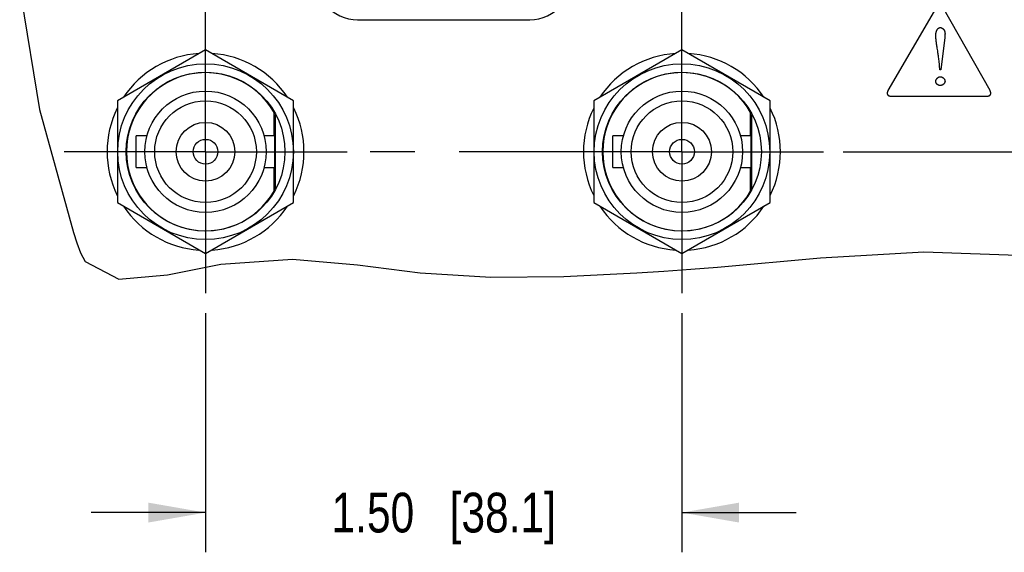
# Model space of a CAD drawing. Header units: inches. Extents: x 0 to 34, y 0 to 22.
# Tile 38 of 78: x 25.8 to 28.9, y 4.3 to 6. Entities that reach past the tile are written whole.
import ezdxf

# ---------------------------------------------------------------- set-up
doc = ezdxf.new("R2010")
doc.units = ezdxf.units.IN
doc.header["$LTSCALE"] = 1.87
doc.header["$MEASUREMENT"] = 0
doc.linetypes.add('CENTER', pattern=[0.6, 0.375, -0.075, 0.075, -0.075])
doc.layers.get('0').update_dxf_attribs({"linetype": 'CONTINUOUS'})
for name, color, linetype in [('02___PRT_ALL_AXES', 7, 'CONTINUOUS'), ('DEFAULT_1', 7, 'CENTER'), ('DIMENSIONS', 7, 'CONTINUOUS')]:
    doc.layers.add(name, color=color, linetype=linetype)
doc.styles.get("Standard").update_dxf_attribs({"font": 'txt', "width": 0.8})
doc.dimstyles.new('DIMSTYLE_3', dxfattribs={"dimtxt": 0.125, "dimasz": 0.18, "dimexe": 0.125, "dimexo": 0.0625, "dimgap": 0.0625, "dimtad": 0, "dimtih": 1, "dimtoh": 1, "dimzin": 4, "dimdsep": 46, "dimtxsty": 'STANDARD', "dimblk": '_FILLED', "dimblk1": '_FILLED', "dimblk2": '_FILLED', "dimcen": 0.09, "dimadec": 0, "dimazin": 0, "dimtp": 0.001, "dimtm": 0.001, "dimtfac": 1, "dimtofl": 0, "dimtmove": 0, "dimatfit": 3, "dimldrblk": '_FILLED', "dimfxl": 1, "dimtolj": 1, "dimtzin": 4, "dimarcsym": 0})

# ---------------------------------------------------------------- blocks, each defined once
blk = doc.blocks.new('_FILLED')
at = {"color": 0, "linetype": 'BYBLOCK'}
blk.add_solid([(0, 0), (-1, 0.174), (-1, -0.174)], dxfattribs=at)
blk = doc.blocks.new('*D16')
at = {"layer": 'DIMENSIONS', "color": 2, "linetype": 'CONTINUOUS'}
for p, q in [((26.3808, 5.0462), (26.3808, 4.2934)), ((27.8808, 5.0462), (27.8808, 4.2934)), ((26.3808, 4.4184), (26.0208, 4.4184)), ((27.8808, 4.4184), (28.2408, 4.4184))]:
    blk.add_line(p, q, dxfattribs=at)
at = {"layer": 'DIMENSIONS', "color": 2, "linetype": 'CONTINUOUS', "xscale": 0.18, "yscale": 0.18, "zscale": 0.18}
blk.add_blockref('_FILLED', (26.3808, 4.4184), dxfattribs=at)
at = {"layer": 'DIMENSIONS', "color": 2, "linetype": 'CONTINUOUS', "xscale": 0.18, "yscale": 0.18, "zscale": 0.18, "rotation": 180}
blk.add_blockref('_FILLED', (27.8808, 4.4184), dxfattribs=at)
at = {"layer": 'DIMENSIONS', "color": 2, "linetype": 'CONTINUOUS', "insert": (27.1308, 4.4809), "char_height": 0.125, "width": 1.125, "attachment_point": 2, "line_spacing_factor": 0.9}
blk.add_mtext('1.50{\\Ftxt.shx;\\W1.000000;\\H0.125000; }[38.1]', dxfattribs=at)
blk = doc.blocks.new('*D23')
at = {"layer": 'DIMENSIONS', "color": 2, "linetype": 'CONTINUOUS'}
for p, q in [((30.5795, 7.4574), (33.1978, 7.4574)), ((33.0728, 7.4574), (33.0728, 6.5356)), ((33.0728, 5.5541), (33.0728, 6.0981)), ((28.3888, 5.5541), (33.1978, 5.5541))]:
    blk.add_line(p, q, dxfattribs=at)
at = {"layer": 'DIMENSIONS', "color": 2, "linetype": 'CONTINUOUS', "xscale": 0.18, "yscale": 0.18, "zscale": 0.18}
for p, rotation in [((33.0728, 7.4574), 90), ((33.0728, 5.5541), 270)]:
    blk.add_blockref('_FILLED', p, dxfattribs=dict(at, rotation=rotation))
at = {"layer": 'DIMENSIONS', "color": 2, "linetype": 'CONTINUOUS', "insert": (32.9728, 6.4731), "char_height": 0.125, "width": 0.6, "attachment_point": 2, "line_spacing_factor": 0.9}
blk.add_mtext('1.90\\P[48.3]', dxfattribs=at)

msp = doc.modelspace()

# ---------------------------------------------------------------- linework, layer by layer
at = {"color": 7, "linetype": 'CONTINUOUS'}
for p, q in [((25.7958, 6.0668), (25.8579, 5.6871)), ((26.3808, 5.8746), (26.1033, 5.7144)), ((26.6583, 5.7144), (26.3808, 5.8746)), ((27.8808, 5.8746), (27.6033, 5.7144)), ((28.1583, 5.7144), (27.8808, 5.8746)), ((26.1033, 5.7144), (26.1033, 5.3939)), ((26.6583, 5.3939), (26.6583, 5.7144)), ((27.6033, 5.7144), (27.6033, 5.3939)), ((28.1583, 5.3939), (28.1583, 5.7144)), ((25.8579, 5.6871), (25.9656, 5.2999)), ((26.5968, 5.6041), (26.5968, 5.678)), ((28.0968, 5.6041), (28.0968, 5.678)), ((26.1628, 5.5041), (26.1628, 5.6041)), ((26.1965, 5.6041), (26.1628, 5.6041)), ((26.5988, 5.6041), (26.5652, 5.6041)), ((26.5988, 5.5041), (26.5988, 5.6041)), ((27.6628, 5.5041), (27.6628, 5.6041)), ((27.6965, 5.6041), (27.6628, 5.6041)), ((28.0988, 5.6041), (28.0652, 5.6041)), ((28.0988, 5.5041), (28.0988, 5.6041)), ((26.1628, 5.5041), (26.1965, 5.5041)), ((26.5652, 5.5041), (26.5988, 5.5041)), ((26.5968, 5.4303), (26.5968, 5.5041)), ((27.6628, 5.5041), (27.6965, 5.5041)), ((28.0652, 5.5041), (28.0988, 5.5041)), ((28.0968, 5.4303), (28.0968, 5.5041)), ((26.1033, 5.3939), (26.3808, 5.2337)), ((26.3808, 5.2337), (26.6583, 5.3939)), ((27.6033, 5.3939), (27.8808, 5.2337)), ((27.8808, 5.2337), (28.1583, 5.3939)), ((25.9656, 5.2999), (25.9759, 5.2669)), ((25.9759, 5.2669), (25.9875, 5.2359)), ((28.3165, 5.2199), (28.6418, 5.239)), ((28.6418, 5.239), (28.975, 5.2271)), ((25.9875, 5.2359), (26.002, 5.2089)), ((26.002, 5.2089), (26.1079, 5.1534)), ((26.4293, 5.1998), (26.655, 5.2156)), ((26.655, 5.2156), (26.8588, 5.198)), ((27.9931, 5.1908), (28.3165, 5.2199)), ((26.2612, 5.1663), (26.4293, 5.1998)), ((26.8588, 5.198), (27.0567, 5.1726)), ((27.7385, 5.1726), (27.8239, 5.178)), ((27.8239, 5.178), (27.9087, 5.1841)), ((27.9087, 5.1841), (27.9931, 5.1908)), ((26.1079, 5.1534), (26.2612, 5.1663)), ((27.0567, 5.1726), (27.2793, 5.1594)), ((27.2793, 5.1594), (27.5084, 5.1614)), ((27.5084, 5.1614), (27.7385, 5.1726))]:
    msp.add_line(p, q, dxfattribs=at)
at = {"color": 40, "linetype": 'CONTINUOUS'}
for p, q in [((28.682, 6.0089), (28.5293, 5.7463)), ((28.851, 5.7464), (28.702, 6.0088)), ((28.7079, 5.9137), (28.6959, 5.8116)), ((28.7083, 5.917), (28.7079, 5.9137)), ((28.7085, 5.9184), (28.7083, 5.917)), ((28.6924, 5.8116), (28.6901, 5.8404)), ((28.6959, 5.8116), (28.6924, 5.8116)), ((28.5392, 5.729), (28.8409, 5.729))]:
    msp.add_line(p, q, dxfattribs=at)
at = {"color": 3, "linetype": 'CONTINUOUS'}
for p, q in [((26.8598, 5.9696), (27.4018, 5.9696)), ((26.6008, 5.4367), (26.6008, 5.6716)), ((28.1008, 5.4367), (28.1008, 5.6716))]:
    msp.add_line(p, q, dxfattribs=at)
at = {"color": 40, "linetype": 'CONTINUOUS'}
for points in [[(28.6802, 5.9225), (28.6802, 5.923), (28.6802, 5.9234), (28.6802, 5.9238), (28.6802, 5.9242), (28.6803, 5.9247), (28.6803, 5.9251), (28.6804, 5.9256), (28.6804, 5.926), (28.6805, 5.9265), (28.6805, 5.9269), (28.6806, 5.9274), (28.6807, 5.9279), (28.6808, 5.9283), (28.6809, 5.9288), (28.681, 5.9293), (28.6811, 5.9297), (28.6812, 5.9302), (28.6814, 5.9307), (28.6815, 5.9312), (28.6816, 5.9316), (28.6818, 5.9321), (28.6819, 5.9326), (28.6821, 5.933), (28.6823, 5.9335), (28.6824, 5.9339), (28.6826, 5.9344), (28.6828, 5.9349), (28.683, 5.9353), (28.6832, 5.9357), (28.6834, 5.9362), (28.6836, 5.9366), (28.6838, 5.937), (28.684, 5.9375), (28.6843, 5.9379), (28.6845, 5.9383), (28.6848, 5.9387), (28.685, 5.9391), (28.6853, 5.9394), (28.6855, 5.9398), (28.6858, 5.9402), (28.6861, 5.9405), (28.6864, 5.9409), (28.6866, 5.9412), (28.6869, 5.9415), (28.6872, 5.9418), (28.6875, 5.9421), (28.6879, 5.9424), (28.6882, 5.9427), (28.6885, 5.9429), (28.6888, 5.9432), (28.6892, 5.9434), (28.6895, 5.9436), (28.6899, 5.9438), (28.6902, 5.944), (28.6906, 5.9442), (28.6909, 5.9443), (28.6913, 5.9445), (28.6917, 5.9446), (28.6921, 5.9447), (28.6924, 5.9448), (28.6928, 5.9449), (28.6932, 5.9449), (28.6936, 5.9449), (28.694, 5.9449)], [(28.686, 5.8714), (28.6845, 5.8804), (28.684, 5.8834), (28.6836, 5.8864), (28.6831, 5.8894), (28.6827, 5.8924), (28.6822, 5.8954), (28.6819, 5.8984), (28.6815, 5.9014), (28.6812, 5.9044), (28.6809, 5.9075), (28.6806, 5.9105), (28.6804, 5.9135), (28.6803, 5.9165), (28.6802, 5.9195), (28.6802, 5.9225)], [(28.694, 5.9449), (28.6945, 5.9449), (28.695, 5.9449), (28.6955, 5.9448), (28.696, 5.9447), (28.6965, 5.9446), (28.697, 5.9445), (28.6975, 5.9443), (28.698, 5.9442), (28.6984, 5.944), (28.6989, 5.9437), (28.6994, 5.9435), (28.6998, 5.9433), (28.7003, 5.943), (28.7007, 5.9427), (28.7011, 5.9424), (28.7016, 5.9421), (28.702, 5.9417), (28.7024, 5.9414), (28.7028, 5.941), (28.7032, 5.9407), (28.7036, 5.9403), (28.7039, 5.9399), (28.7043, 5.9395), (28.7046, 5.939), (28.705, 5.9386), (28.7053, 5.9382), (28.7056, 5.9378), (28.7059, 5.9373), (28.7062, 5.9369), (28.7064, 5.9364), (28.7067, 5.9359), (28.707, 5.9353), (28.7073, 5.9347), (28.7075, 5.9341), (28.7077, 5.9335), (28.708, 5.9328), (28.7081, 5.9322), (28.7083, 5.9316), (28.7084, 5.9309), (28.7086, 5.9303), (28.7087, 5.9296), (28.7088, 5.929), (28.7088, 5.9283), (28.7089, 5.9277), (28.7089, 5.927), (28.709, 5.9264), (28.709, 5.9257), (28.709, 5.925), (28.709, 5.9244), (28.7089, 5.9237), (28.7089, 5.923), (28.7089, 5.9224), (28.7088, 5.9217), (28.7088, 5.921), (28.7087, 5.9204), (28.7086, 5.9197), (28.7086, 5.919), (28.7085, 5.9184)], [(28.6901, 5.8404), (28.6897, 5.8442), (28.6893, 5.848), (28.6889, 5.8518), (28.6884, 5.8556), (28.6878, 5.8594), (28.6874, 5.8624), (28.6869, 5.8654), (28.6865, 5.8684), (28.686, 5.8714)], [(28.6802, 5.7759), (28.6802, 5.7763), (28.6802, 5.7767), (28.6802, 5.777), (28.6803, 5.7774), (28.6804, 5.7778), (28.6804, 5.7782), (28.6805, 5.7786), (28.6806, 5.7789), (28.6808, 5.7793), (28.6809, 5.7797), (28.681, 5.7801), (28.6812, 5.7804), (28.6814, 5.7808), (28.6815, 5.7812), (28.6817, 5.7815), (28.6819, 5.7819), (28.6821, 5.7823), (28.6824, 5.7826), (28.6826, 5.783), (28.6828, 5.7833), (28.6831, 5.7837), (28.6833, 5.784), (28.6836, 5.7844), (28.6839, 5.7847), (28.6841, 5.785), (28.6844, 5.7853), (28.6847, 5.7856), (28.685, 5.7859), (28.6853, 5.7862), (28.6857, 5.7865), (28.686, 5.7868), (28.6863, 5.7871), (28.6866, 5.7873), (28.687, 5.7876), (28.6873, 5.7878), (28.6877, 5.7881), (28.688, 5.7883), (28.6884, 5.7885), (28.6887, 5.7887), (28.6891, 5.7889), (28.6895, 5.7891), (28.6898, 5.7893), (28.6902, 5.7894), (28.6906, 5.7896), (28.6909, 5.7897), (28.6913, 5.7898), (28.6917, 5.7899), (28.6921, 5.79), (28.6924, 5.7901), (28.6928, 5.7902), (28.6932, 5.7902), (28.6936, 5.7903), (28.6939, 5.7903), (28.6943, 5.7903)], [(28.6943, 5.7623), (28.6939, 5.7623), (28.6935, 5.7623), (28.6931, 5.7624), (28.6927, 5.7624), (28.6923, 5.7625), (28.6919, 5.7625), (28.6915, 5.7626), (28.6911, 5.7627), (28.6907, 5.7628), (28.6903, 5.7629), (28.6899, 5.763), (28.6895, 5.7632), (28.6891, 5.7633), (28.6887, 5.7635), (28.6883, 5.7636), (28.6879, 5.7638), (28.6876, 5.764), (28.6872, 5.7642), (28.6868, 5.7644), (28.6864, 5.7646), (28.6861, 5.7648), (28.6857, 5.765), (28.6854, 5.7653), (28.6851, 5.7655), (28.6847, 5.7658), (28.6844, 5.7661), (28.6841, 5.7663), (28.6838, 5.7666), (28.6835, 5.7669), (28.6832, 5.7672), (28.683, 5.7675), (28.6827, 5.7678), (28.6825, 5.7682), (28.6822, 5.7685), (28.682, 5.7688), (28.6818, 5.7692), (28.6816, 5.7695), (28.6814, 5.7699), (28.6813, 5.7702), (28.6811, 5.7706), (28.681, 5.7709), (28.6809, 5.7713), (28.6807, 5.7717), (28.6806, 5.7721), (28.6805, 5.7724), (28.6805, 5.7728), (28.6804, 5.7732), (28.6803, 5.7736), (28.6803, 5.774), (28.6802, 5.7744), (28.6802, 5.7748), (28.6802, 5.7751), (28.6802, 5.7755), (28.6802, 5.7759)], [(28.6943, 5.7903), (28.6947, 5.7903), (28.6951, 5.7903), (28.6955, 5.7902), (28.6958, 5.7902), (28.6962, 5.7901), (28.6966, 5.79), (28.697, 5.7899), (28.6974, 5.7898), (28.6978, 5.7897), (28.6982, 5.7896), (28.6985, 5.7894), (28.6989, 5.7893), (28.6993, 5.7891), (28.6997, 5.7889), (28.7001, 5.7887), (28.7004, 5.7885), (28.7008, 5.7883), (28.7012, 5.7881), (28.7015, 5.7879), (28.7019, 5.7876), (28.7022, 5.7874), (28.7026, 5.7871), (28.7029, 5.7868), (28.7033, 5.7866), (28.7036, 5.7863), (28.7039, 5.786), (28.7042, 5.7857), (28.7045, 5.7854), (28.7048, 5.7851), (28.7051, 5.7847), (28.7054, 5.7844), (28.7057, 5.7841), (28.706, 5.7837), (28.7062, 5.7834), (28.7065, 5.783), (28.7067, 5.7827), (28.7069, 5.7823), (28.7072, 5.782), (28.7074, 5.7816), (28.7076, 5.7812), (28.7078, 5.7809), (28.7079, 5.7805), (28.7081, 5.7801), (28.7082, 5.7797), (28.7084, 5.7794), (28.7085, 5.779), (28.7086, 5.7786), (28.7087, 5.7782), (28.7088, 5.7778), (28.7089, 5.7774), (28.7089, 5.7771), (28.709, 5.7767), (28.709, 5.7763), (28.709, 5.7759)], [(28.709, 5.7759), (28.709, 5.7755), (28.709, 5.7752), (28.7089, 5.7748), (28.7089, 5.7745), (28.7088, 5.7741), (28.7087, 5.7737), (28.7086, 5.7734), (28.7085, 5.773), (28.7084, 5.7726), (28.7083, 5.7723), (28.7081, 5.7719), (28.7079, 5.7716), (28.7078, 5.7712), (28.7076, 5.7709), (28.7074, 5.7705), (28.7072, 5.7702), (28.707, 5.7699), (28.7067, 5.7695), (28.7065, 5.7692), (28.7063, 5.7689), (28.706, 5.7686), (28.7057, 5.7682), (28.7055, 5.7679), (28.7052, 5.7676), (28.7049, 5.7673), (28.7046, 5.767), (28.7043, 5.7668), (28.704, 5.7665), (28.7037, 5.7662), (28.7034, 5.7659), (28.703, 5.7657), (28.7027, 5.7654), (28.7024, 5.7652), (28.702, 5.7649), (28.7017, 5.7647), (28.7013, 5.7645), (28.701, 5.7643), (28.7006, 5.7641), (28.7002, 5.7639), (28.6999, 5.7637), (28.6995, 5.7635), (28.6991, 5.7634), (28.6988, 5.7632), (28.6984, 5.7631), (28.698, 5.763), (28.6977, 5.7628), (28.6973, 5.7627), (28.6969, 5.7626), (28.6965, 5.7625), (28.6962, 5.7625), (28.6958, 5.7624), (28.6954, 5.7624), (28.695, 5.7623), (28.6947, 5.7623), (28.6943, 5.7623)], [(28.5293, 5.7463), (28.5291, 5.746), (28.5289, 5.7457), (28.5288, 5.7453), (28.5286, 5.745), (28.5285, 5.7447), (28.5283, 5.7444), (28.5282, 5.744), (28.5281, 5.7437), (28.5279, 5.7433), (28.5278, 5.743), (28.5277, 5.7426), (28.5276, 5.7423), (28.5275, 5.7419), (28.5274, 5.7416), (28.5273, 5.7412), (28.5273, 5.7408), (28.5272, 5.7405), (28.5271, 5.7401), (28.5271, 5.7398), (28.5271, 5.7394), (28.527, 5.739), (28.527, 5.7387), (28.527, 5.7383), (28.527, 5.738), (28.527, 5.7376), (28.5271, 5.7373), (28.5271, 5.7369), (28.5272, 5.7366), (28.5272, 5.7362), (28.5273, 5.7359), (28.5274, 5.7356), (28.5275, 5.7353), (28.5276, 5.7349), (28.5277, 5.7346), (28.5279, 5.7343), (28.528, 5.7341), (28.5282, 5.7338), (28.5284, 5.7335), (28.5286, 5.7332), (28.5288, 5.733), (28.529, 5.7327), (28.5293, 5.7325), (28.5295, 5.7323), (28.5298, 5.732), (28.5301, 5.7318), (28.5303, 5.7316), (28.5306, 5.7314), (28.5309, 5.7312), (28.5312, 5.731), (28.5315, 5.7309), (28.5318, 5.7307), (28.5322, 5.7305), (28.5325, 5.7304), (28.5328, 5.7302), (28.5332, 5.7301), (28.5335, 5.73), (28.5339, 5.7298), (28.5342, 5.7297), (28.5346, 5.7296), (28.5349, 5.7295), (28.5353, 5.7294), (28.5357, 5.7294), (28.536, 5.7293), (28.5364, 5.7292), (28.5367, 5.7292), (28.5371, 5.7291), (28.5375, 5.7291), (28.5378, 5.729), (28.5382, 5.729), (28.5385, 5.729), (28.5389, 5.729), (28.5392, 5.729)], [(28.8409, 5.729), (28.8412, 5.729), (28.8416, 5.729), (28.8419, 5.729), (28.8423, 5.729), (28.8426, 5.7291), (28.843, 5.7291), (28.8434, 5.7292), (28.8437, 5.7292), (28.8441, 5.7293), (28.8444, 5.7294), (28.8448, 5.7295), (28.8452, 5.7295), (28.8455, 5.7296), (28.8459, 5.7297), (28.8462, 5.7299), (28.8466, 5.73), (28.8469, 5.7301), (28.8473, 5.7302), (28.8476, 5.7304), (28.8479, 5.7305), (28.8483, 5.7307), (28.8486, 5.7309), (28.8489, 5.731), (28.8492, 5.7312), (28.8495, 5.7314), (28.8498, 5.7316), (28.8501, 5.7318), (28.8503, 5.7321), (28.8506, 5.7323), (28.8508, 5.7325), (28.8511, 5.7328), (28.8513, 5.733), (28.8515, 5.7333), (28.8517, 5.7335), (28.8519, 5.7338), (28.8521, 5.7341), (28.8523, 5.7344), (28.8524, 5.7347), (28.8525, 5.735), (28.8527, 5.7353), (28.8528, 5.7356), (28.8529, 5.7359), (28.8529, 5.7363), (28.853, 5.7366), (28.8531, 5.737), (28.8531, 5.7373), (28.8531, 5.7377), (28.8532, 5.738), (28.8532, 5.7384), (28.8532, 5.7387), (28.8532, 5.7391), (28.8531, 5.7395), (28.8531, 5.7398), (28.8531, 5.7402), (28.853, 5.7405), (28.853, 5.7409), (28.8529, 5.7413), (28.8528, 5.7416), (28.8527, 5.742), (28.8526, 5.7424), (28.8525, 5.7427), (28.8524, 5.7431), (28.8523, 5.7434), (28.8522, 5.7438), (28.8521, 5.7441), (28.8519, 5.7445), (28.8518, 5.7448), (28.8516, 5.7451), (28.8515, 5.7454), (28.8513, 5.7458), (28.8512, 5.7461), (28.851, 5.7464)]]:
    msp.add_lwpolyline(points, dxfattribs=at)
at = {"color": 7, "linetype": 'CONTINUOUS'}
for centre, radius in [((26.3808, 5.5541), 0.2765), ((27.8808, 5.5541), 0.2765), ((26.3808, 5.5541), 0.25), ((27.8808, 5.5541), 0.25), ((26.3808, 5.5541), 0.191), ((27.8808, 5.5541), 0.191), ((26.3808, 5.5541), 0.16), ((27.8808, 5.5541), 0.16), ((26.3808, 5.5541), 0.0925), ((27.8808, 5.5541), 0.0925), ((26.3808, 5.5541), 0.039), ((27.8808, 5.5541), 0.039)]:
    msp.add_circle(centre, radius, dxfattribs=at)
at = {"color": 3, "linetype": 'CONTINUOUS'}
for centre, start, end in [((26.8598, 6.1016), 170, 270), ((27.4018, 6.1016), 270, 10)]:
    msp.add_arc(centre, 0.132, start, end, dxfattribs=at)
at = {"color": 7, "linetype": 'CONTINUOUS'}
for centre in [(26.3808, 5.5541), (27.8808, 5.5541)]:
    msp.add_arc(centre, 0.249, 29.8341, 330.1659, dxfattribs=at)
at = {"layer": '02___PRT_ALL_AXES', "color": 7, "linetype": 'CONTINUOUS'}
for centre, start, end in [((26.3808, 5.5541), 93.8233, 146.3534), ((26.3808, 5.5541), 33.6466, 86.1767), ((27.8808, 5.5541), 93.8233, 146.3534), ((27.8808, 5.5541), 33.6466, 86.1767), ((26.3808, 5.5541), 153.7257, 206.2743), ((26.3808, 5.5541), 333.7257, 26.2743), ((27.8808, 5.5541), 153.7257, 206.2743), ((27.8808, 5.5541), 333.7257, 26.2743), ((26.3808, 5.5541), 213.6466, 266.1767), ((26.3808, 5.5541), 273.8233, 326.3534), ((27.8808, 5.5541), 213.6466, 266.1767), ((27.8808, 5.5541), 273.8233, 326.3534)]:
    msp.add_arc(centre, 0.31, start, end, dxfattribs=at)
at = {"layer": 'DEFAULT_1', "color": 7, "linetype": 'CENTER'}
for p, q in [((26.3808, 5.5541), (26.3808, 5.9996)), ((27.8808, 5.5541), (27.8808, 5.9996)), ((26.3808, 5.5541), (25.9354, 5.5541)), ((26.3808, 5.5541), (26.3808, 5.1087)), ((26.3808, 5.5541), (26.8263, 5.5541)), ((27.8808, 5.5541), (26.834, 5.5541)), ((27.8808, 5.5541), (28.3263, 5.5541)), ((27.8808, 5.5541), (27.8808, 5.1087))]:
    msp.add_line(p, q, dxfattribs=at)

# ---------------------------------------------------------------- dimensions: what is measured, and where the dimension line sits
at = {"layer": 'DIMENSIONS', "color": 2, "linetype": 'CONTINUOUS'}
dim = msp.add_linear_dim(base=(33.0728, 5.5541), p1=(30.517, 7.4574), p2=(28.3263, 5.5541), angle=270, dimstyle='DIMSTYLE_3', dxfattribs=at)
dim.commit()
dim.dimension.update_dxf_attribs({"geometry": '*D23', "text_midpoint": (33.0728, 6.3169), "dimtype": 160})
dim = msp.add_linear_dim(base=(27.8808, 4.4184), p1=(26.3808, 5.1087), p2=(27.8808, 5.1087), dimstyle='DIMSTYLE_3', dxfattribs=at)
dim.commit()
dim.dimension.update_dxf_attribs({"geometry": '*D16', "text_midpoint": (27.1308, 4.4184), "dimtype": 160})

doc.saveas('drawing.dxf')
